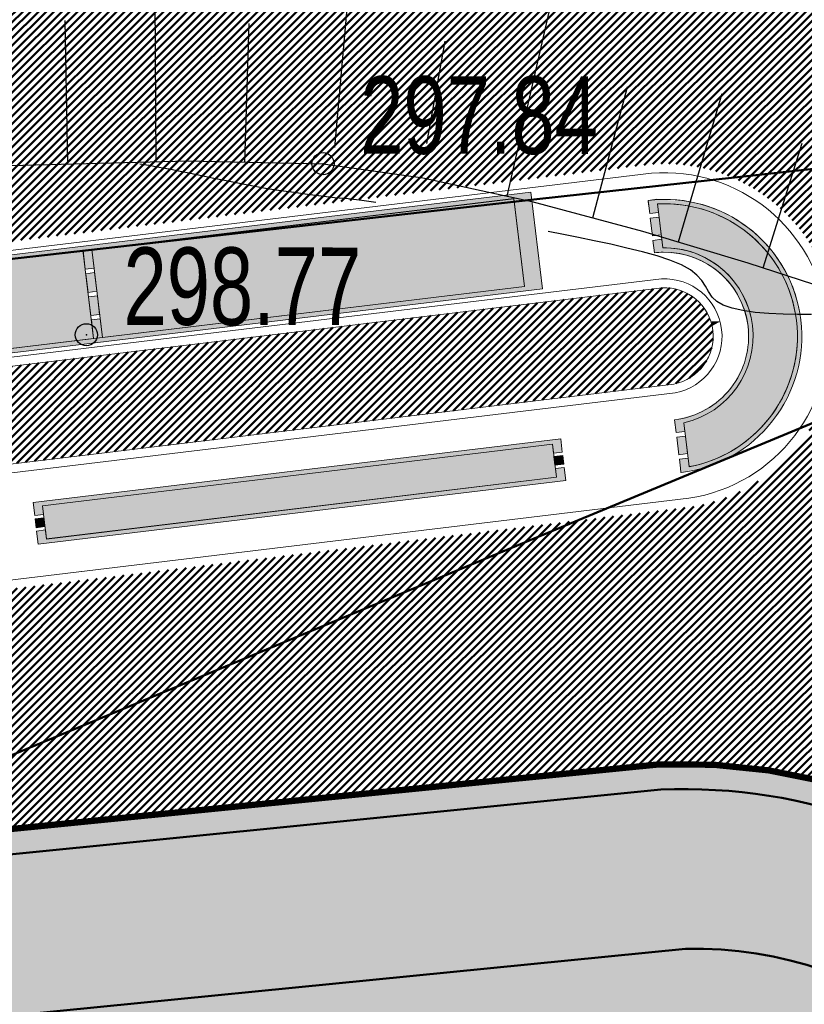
# Model space of a CAD drawing. Extents: x 2951 to 3752, y -2007 to -1435.
# Tile 22 of 28: x 3208 to 3226, y -1663 to -1641. Entities that reach past the tile are written whole.
import ezdxf

# ---------------------------------------------------------------- set-up
doc = ezdxf.new("R2010")
doc.units = 0
doc.header["$MEASUREMENT"] = 0
doc.linetypes.add('CONTI', pattern=[0])
doc.layers.add('.', color=7, linetype='Continuous', lineweight=15)
for name, color, linetype in [('GORIZDEFAULT', 32, 'CONTI'), ('OTKOSDEFAULT', 32, 'CONTI'), ('PDF_2D - Общий', 7, 'Continuous'), ('PI_OTDEFAULT', 172, 'CONTI'), ('PI_TTDEFAULT', 5, 'CONTI'), ('V_Проект_RED-CNT-MIN', 7, 'Continuous')]:
    doc.layers.add(name, color=color, linetype=linetype)
doc.layers.add('PDF_Размер - Конструктив', color=7, linetype='Continuous', true_color=0x66b6ff)
doc.styles.add('SHRFT', font='TXT', dxfattribs={"width": 0.75})
pattern_1 = [(44.98643888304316, (0.3449073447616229, 0.7169426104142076), (-0.08836742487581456, 0.08840926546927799), [])]

# ---------------------------------------------------------------- blocks, each defined once
blk = doc.blocks.new('bstrtthtytt434')
at = {"layer": 'GORIZDEFAULT', "color": 32}
for points in [[(3216.523716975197, 618.121763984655), (3216.209023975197, 618.164990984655), (3215.902421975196, 618.202339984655), (3215.589941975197, 618.2315999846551), (3215.291428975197, 618.263070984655), (3214.984826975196, 618.300420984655), (3214.684102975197, 618.345859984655), (3214.377499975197, 618.383209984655), (3214.068685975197, 618.434526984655), (3213.751780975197, 618.491722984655), (3213.448843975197, 618.5511299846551), (3213.145906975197, 618.610537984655), (3212.865027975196, 618.666279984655), (3212.584149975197, 618.722021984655), (3212.339296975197, 618.7763109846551), (3212.102534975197, 618.824721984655), (3211.895920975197, 618.863589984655), (3211.711364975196, 618.898791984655), (3211.548867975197, 618.930328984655), (3211.408428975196, 618.958199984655), (3211.284169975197, 618.974314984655), (3211.195936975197, 618.988976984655)], [(3226.367243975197, 615.5929169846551), (3226.045220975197, 615.592026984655), (3225.720984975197, 615.605105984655), (3225.396748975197, 615.618184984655), (3225.092358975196, 615.641566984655), (3224.813691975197, 615.683340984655), (3224.568839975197, 615.737629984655), (3224.371768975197, 615.806645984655), (3224.222480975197, 615.890388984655), (3224.120973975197, 615.988858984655), (3224.037100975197, 616.1115999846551), (3223.967195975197, 616.2365529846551), (3223.883322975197, 616.3592939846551), (3223.777391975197, 616.4856999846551), (3223.629555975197, 616.6054699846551), (3223.425848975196, 616.716389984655), (3223.166268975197, 616.8184609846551), (3222.878753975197, 616.916106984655), (3222.549333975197, 617.007115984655), (3222.191977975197, 617.093700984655), (3221.834621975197, 617.180284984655), (3221.457420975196, 617.256566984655), (3221.102276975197, 617.3291839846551), (3220.761101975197, 617.404012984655), (3220.414048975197, 617.470751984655)]]:
    blk.add_lwpolyline(points, dxfattribs=at)
at = {"layer": 'OTKOSDEFAULT', "color": 32}
for p, q in [((3211.567195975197, 619.040619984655), (3211.526661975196, 625.398736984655)), ((3215.596752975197, 619.363833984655), (3216.115264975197, 625.1303699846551)), ((3219.493916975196, 618.262872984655), (3220.631836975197, 623.282727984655)), ((3209.569637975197, 618.996287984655), (3209.508540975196, 622.229732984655)), ((3213.565511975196, 619.0349569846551), (3213.664005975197, 622.164812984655)), ((3217.679570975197, 619.4574659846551), (3218.086510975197, 621.769909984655)), ((3221.425558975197, 617.774142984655), (3222.208615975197, 620.7403739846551)), ((3223.357960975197, 617.2354189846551), (3224.345224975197, 620.5847939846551)), ((3225.269063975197, 616.6503659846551), (3226.154385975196, 619.4681319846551)), ((3207.802205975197, 618.9454489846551), (3212.286960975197, 619.061549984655)), ((3212.286960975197, 619.061549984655), (3215.332249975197, 618.999775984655)), ((3215.332249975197, 618.999775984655), (3217.587303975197, 618.683975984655)), ((3217.587303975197, 618.683975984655), (3220.049795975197, 618.1432989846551)), ((3220.049795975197, 618.1432989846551), (3222.546167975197, 617.479121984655)), ((3222.546167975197, 617.479121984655), (3224.929340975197, 616.761220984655)), ((3224.929340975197, 616.761220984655), (3227.027970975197, 616.077002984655))]:
    blk.add_line(p, q, dxfattribs=at)
at = {"layer": 'PI_TTDEFAULT', "color": 0}
for centre in [(3215.332249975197, 618.999775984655), (3209.988350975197, 615.132198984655)]:
    blk.add_circle(centre, 0.25, dxfattribs=at)
for p in [(3215.332249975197, 618.999775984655), (3209.988350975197, 615.132198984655)]:
    blk.add_point(p, dxfattribs=at)
at = {"layer": 'PI_OTDEFAULT', "color": 0, "style": 'SHRFT', "width": 0.75}
for s, p in [('297.84', (3216.171318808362, 619.2231326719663)), ('298.77', (3210.827419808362, 615.3555556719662))]:
    blk.add_text(s, height=1.75, dxfattribs=at).set_placement(p)
blk = doc.blocks.new('укеуе')
at = {"linetype": 'ByBlock'}
blk.add_blockref('bstrtthtytt434', (-4237.411699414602, -469.4130367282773), dxfattribs=at)

msp = doc.modelspace()

# ---------------------------------------------------------------- hatches: boundary and pattern name
at = {"layer": '.', "linetype": 'ByBlock', "lineweight": 50}
h = msp.add_hatch(dxfattribs=at)
h.set_pattern_fill('ANSI31', color=252, scale=0.9999999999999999, angle=-0.01356111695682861)
h.set_pattern_definition(pattern_1)
edge = h.paths.add_edge_path()
edge.add_line((3056.556857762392, -1552.578206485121), (3060.443743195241, -1561.79189855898))
edge.add_line((3060.443743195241, -1561.79189855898), (3091.40636098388, -1548.730017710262))
edge.add_arc((3092.572426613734, -1551.494125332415), 2.999999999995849, 59.07527181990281, 112.8729213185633, ccw=False)
edge.add_line((3094.114161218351, -1548.920595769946), (3125.395206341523, -1567.660256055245))
edge.add_arc((3123.853471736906, -1570.23378561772), 3.000000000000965, 6.8333441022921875, 59.07527181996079, ccw=False)
edge.add_line((3126.832161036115, -1569.876840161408), (3145.859405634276, -1728.658101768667))
edge.add_line((3145.859405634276, -1728.658101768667), (3153.550163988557, -1792.837037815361))
edge.add_line((3153.550163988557, -1792.837037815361), (3155.53944822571, -1829.916691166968))
edge.add_line((3155.53944822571, -1829.916691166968), (3160.69807830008, -1929.708373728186))
edge.add_arc((3157.702078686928, -1929.863248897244), 2.99999999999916, -86.7607865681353, 2.9592132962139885, ccw=False)
edge.add_line((3157.871593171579, -1932.858455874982), (3050.261606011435, -1938.948669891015))
edge.add_line((3050.261606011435, -1938.948669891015), (3050.826654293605, -1948.932693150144))
edge.add_line((3050.826654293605, -1948.932693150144), (3313.078914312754, -1934.153144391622))
edge.add_line((3313.078914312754, -1934.153144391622), (3312.513866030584, -1924.169121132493))
edge.add_line((3312.513866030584, -1924.169121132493), (3173.846221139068, -1931.9543678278))
edge.add_arc((3173.676706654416, -1928.959160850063), 2.999999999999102, 182.9592132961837, 273.23921343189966, ccw=False)
edge.add_line((3170.680707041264, -1929.114036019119), (3164.413609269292, -1808.433510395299))
edge.add_line((3164.413609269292, -1808.433510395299), (3163.40510367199, -1789.77854950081))
edge.add_line((3163.40510367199, -1789.77854950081), (3160.74491741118, -1767.88193778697))
edge.add_arc((3164.406584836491, -1768.21566593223), 3.676844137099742, 91.75585634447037, 174.7923910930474, ccw=False)
edge.add_line((3164.293923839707, -1764.540548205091), (3165.25541002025, -1764.448005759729))
edge.add_line((3165.25541002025, -1764.448005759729), (3157.249568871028, -1682.637866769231))
edge.add_arc((3156.247352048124, -1676.124571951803), 6.589950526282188, 187.8753958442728, 278.7476357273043, ccw=False)
edge.add_line((3149.719555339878, -1677.027521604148), (3140.900351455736, -1603.193343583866))
edge.add_line((3140.900351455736, -1603.193343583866), (3139.472777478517, -1590.531231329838))
edge.add_line((3139.472777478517, -1590.531231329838), (3136.17769953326, -1563.81836695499))
edge.add_arc((3133.199010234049, -1564.175312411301), 3.000000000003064, 6.833344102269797, 59.07527181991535)
edge.add_line((3134.740744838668, -1561.601782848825), (3099.85054186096, -1540.699969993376))
edge.add_arc((3101.674502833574, -1538.04163448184), 3.223907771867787, 157.9050476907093, 235.54485352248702, ccw=False)
edge.add_line((3098.687353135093, -1536.828985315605), (3108.685333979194, -1520.345022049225))
edge.add_arc((3111.249216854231, -1521.90274622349), 2.999999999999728, 58.71862071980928, 148.7186207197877, ccw=False)
edge.add_line((3112.806941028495, -1519.338863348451), (3205.59037006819, -1575.710779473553))
edge.add_line((3205.59037006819, -1575.710779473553), (3207.263714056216, -1576.621283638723))
edge.add_line((3207.263714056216, -1576.621283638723), (3242.982978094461, -1589.97518185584))
edge.add_line((3242.982978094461, -1589.97518185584), (3266.909131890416, -1598.85531929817))
edge.add_line((3266.909131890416, -1598.85531929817), (3413.186675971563, -1686.949342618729))
edge.add_line((3413.186675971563, -1686.949342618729), (3418.345728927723, -1678.382886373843))
edge.add_line((3418.345728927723, -1678.382886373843), (3272.068184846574, -1590.288863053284))
edge.add_line((3272.068184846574, -1590.288863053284), (3270.388683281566, -1589.480207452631))
edge.add_line((3270.388683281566, -1589.480207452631), (3212.903460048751, -1568.144697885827))
edge.add_line((3212.903460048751, -1568.144697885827), (3210.782783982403, -1567.164503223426))
edge.add_line((3210.782783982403, -1567.164503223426), (3103.491739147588, -1501.978275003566))
edge.add_arc((3105.049463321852, -1499.414392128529), 2.999999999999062, 149.0585377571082, 238.7186207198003, ccw=False)
edge.add_line((3102.476384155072, -1497.871905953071), (3107.435857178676, -1489.598822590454))
edge.add_line((3107.435857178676, -1489.598822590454), (3098.85892662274, -1484.457202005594))
edge.add_line((3098.85892662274, -1484.457202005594), (3093.948259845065, -1492.648869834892))
edge.add_arc((3091.375180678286, -1491.106383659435), 2.999999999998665, 238.7186207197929, 329.0585377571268, ccw=False)
edge.add_line((3089.817456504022, -1493.670266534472), (3029.258160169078, -1456.876588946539))
edge.add_line((3029.258160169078, -1456.876588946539), (3024.065746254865, -1465.422865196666))
edge.add_line((3024.065746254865, -1465.422865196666), (3099.132899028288, -1511.031001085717))
edge.add_arc((3097.575174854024, -1513.594883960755), 3.000000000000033, -31.281377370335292, 58.71862071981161, ccw=False)
edge.add_line((3100.139057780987, -1515.152608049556), (3084.584195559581, -1540.754601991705))
edge.add_line((3084.584195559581, -1540.754601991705), (3056.556857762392, -1552.578206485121))
h = msp.add_hatch(dxfattribs=at)
h.set_pattern_fill('ANSI31', color=72, scale=0.9999999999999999, angle=-0.01356111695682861)
h.set_pattern_definition(pattern_1)
edge = h.paths.add_edge_path()
edge.add_line((3198.573757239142, -1772.881945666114), (3204.1539861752, -1772.25294596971))
edge.add_line((3204.1539861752, -1772.252945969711), (3205.719233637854, -1786.1626549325))
edge.add_line((3205.719233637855, -1786.1626549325), (3240.349553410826, -1782.265108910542))
edge.add_line((3240.349553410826, -1782.265108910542), (3240.371562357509, -1782.460661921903))
edge.add_line((3240.371562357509, -1782.460661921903), (3239.972223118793, -1782.506703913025))
edge.add_line((3239.972223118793, -1782.506703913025), (3241.517635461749, -1796.226449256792))
edge.add_line((3241.517635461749, -1796.226449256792), (3241.915859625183, -1796.181529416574))
edge.add_line((3241.915859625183, -1796.181529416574), (3241.938433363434, -1796.381650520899))
edge.add_line((3241.938433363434, -1796.381650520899), (3164.23485453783, -1805.126971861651))
edge.add_line((3164.23485453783, -1805.126971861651), (3165.414347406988, -1827.703930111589))
edge.add_line((3165.414347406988, -1827.703930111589), (3169.322314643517, -1827.494271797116))
edge.add_line((3169.322314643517, -1827.494271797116), (3168.286773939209, -1809.026045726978))
edge.add_line((3168.28677393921, -1809.026045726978), (3257.886695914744, -1804.410520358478))
edge.add_line((3257.886695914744, -1804.410520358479), (3268.62275859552, -1803.263938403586))
edge.add_line((3268.622758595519, -1803.263938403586), (3270.632152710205, -1802.99846338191))
edge.add_line((3270.632152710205, -1802.99846338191), (3269.455617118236, -1793.487042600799))
edge.add_line((3269.455617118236, -1793.487042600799), (3268.186712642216, -1789.424471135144))
edge.add_line((3268.186712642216, -1789.424471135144), (3268.061977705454, -1776.787120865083))
edge.add_line((3268.061977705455, -1776.787120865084), (3268.515639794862, -1776.796017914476))
edge.add_line((3268.515639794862, -1776.796017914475), (3271.080300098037, -1756.708748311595))
edge.add_line((3271.080300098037, -1756.708748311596), (3253.411906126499, -1678.628279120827))
edge.add_line((3253.411906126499, -1678.628279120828), (3246.12215751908, -1642.995051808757))
edge.add_line((3246.12215751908, -1642.995051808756), (3240.170968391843, -1606.034847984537))
edge.add_line((3240.170968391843, -1606.034847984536), (3243.332703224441, -1590.579335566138))
edge.add_line((3243.332703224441, -1590.579335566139), (3206.427042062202, -1576.166031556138))
edge.add_line((3206.427042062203, -1576.166031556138), (3113.030673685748, -1522.828275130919))
edge.add_line((3113.030673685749, -1522.828275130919), (3101.125177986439, -1541.449819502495))
edge.add_line((3101.125177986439, -1541.449819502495), (3134.740744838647, -1561.601782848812))
edge.add_arc((3133.199010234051, -1564.1753124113), 3.000000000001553, 6.835900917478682, 59.07527182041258, ccw=False)
edge.add_line((3136.177683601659, -1563.8182340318), (3146.896659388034, -1653.250579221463))
edge.add_line((3146.896659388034, -1653.250579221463), (3222.68306141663, -1644.109026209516))
edge.add_arc((3222.995425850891, -1647.995771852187), 3.899277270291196, 6.909326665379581, 94.59479027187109, ccw=False)
edge.add_arc((3222.995511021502, -1647.995801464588), 3.899196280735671, -81.48437706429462, 6.9099091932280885, ccw=False)
edge.add_line((3223.57290042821, -1651.852011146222), (3196.143077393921, -1655.160681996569))
edge.add_arc((3198.422059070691, -1672.722835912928), 17.70940449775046, 97.39376331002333, 105.1890996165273)
edge.add_arc((3203.243549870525, -1690.471296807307), 36.10110462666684, 105.1936430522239, 108.1514278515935)
edge.add_arc((3187.982563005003, -1642.765524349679), 13.9895464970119, 277.1760897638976, 286.6759936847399, ccw=False)
edge.add_line((3189.730125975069, -1656.645489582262), (3187.795154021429, -1656.87891079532))
edge.add_arc((3184.946665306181, -1658.733218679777), 3.398874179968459, 6.907187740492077, 33.06330418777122, ccw=False)
edge.add_arc((3184.945751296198, -1658.733630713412), 3.39983112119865, -83.09346079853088, 6.912228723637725, ccw=False)
edge.add_arc((3184.945695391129, -1658.733315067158), 3.400151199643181, 163.4876059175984, 276.90683481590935, ccw=False)
edge.add_line((3181.685772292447, -1657.766914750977), (3147.924472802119, -1661.833382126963))
edge.add_line((3147.924472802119, -1661.833382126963), (3149.719555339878, -1677.027521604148))
edge.add_arc((3156.247352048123, -1676.124571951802), 6.589950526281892, 187.8753958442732, 278.7476357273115)
edge.add_line((3157.249568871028, -1682.637866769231), (3156.236964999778, -1672.290264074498))
edge.add_arc((3165.50863929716, -1672.734666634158), 9.282318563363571, 100.0591449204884, 177.2558441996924, ccw=False)
edge.add_line((3163.887346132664, -1663.595036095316), (3168.581898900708, -1663.126575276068))
edge.add_arc((3168.986473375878, -1672.330300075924), 9.212612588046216, 9.781259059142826, 92.51696974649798, ccw=False)
edge.add_line((3178.065167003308, -1670.765195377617), (3178.258986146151, -1672.707501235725))
edge.add_line((3178.258986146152, -1672.707501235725), (3182.48709661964, -1679.480176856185))
edge.add_line((3182.48709661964, -1679.480176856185), (3183.743999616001, -1692.322857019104))
edge.add_line((3183.743999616, -1692.322857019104), (3186.946696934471, -1692.00326572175))
edge.add_line((3186.946696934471, -1692.00326572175), (3189.149878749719, -1714.924090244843))
edge.add_line((3189.14987874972, -1714.924090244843), (3185.999451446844, -1715.238465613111))
edge.add_line((3185.999451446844, -1715.238465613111), (3186.193089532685, -1717.178957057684))
edge.add_line((3186.193089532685, -1717.178957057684), (3183.170888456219, -1722.341115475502))
edge.add_arc((3187.669483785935, -1721.894634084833), 4.520697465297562, 185.6679906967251, 272.263457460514)
edge.add_line((3187.84802651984, -1726.411804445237), (3193.80665482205, -1725.817203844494))
edge.add_arc((3192.672193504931, -1721.252077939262), 4.703974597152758, 283.9556522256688, 366.9299200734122)
edge.add_line((3197.341803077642, -1720.684518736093), (3197.200243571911, -1719.405205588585))
edge.add_line((3197.200243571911, -1719.405205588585), (3193.599301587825, -1717.91798322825))
edge.add_line((3193.599301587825, -1717.91798322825), (3192.839872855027, -1710.531833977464))
edge.add_line((3192.839872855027, -1710.531833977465), (3189.622023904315, -1710.852937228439))
edge.add_line((3189.622023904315, -1710.852937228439), (3185.684337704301, -1671.392485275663))
edge.add_line((3185.684337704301, -1671.392485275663), (3188.794288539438, -1671.082148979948))
edge.add_line((3188.794288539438, -1671.082148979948), (3188.739132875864, -1670.474662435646))
edge.add_arc((3202.538382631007, -1673.973312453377), 14.23586477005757, 99.40256303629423, 165.773065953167, ccw=False)
edge.add_line((3200.212668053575, -1659.928708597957), (3222.876385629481, -1657.667137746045))
edge.add_arc((3223.410208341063, -1670.64168169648), 12.98552106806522, 5.698575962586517, 92.35604020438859, ccw=False)
edge.add_line((3236.331555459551, -1669.352284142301), (3237.414649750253, -1680.224616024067))
edge.add_line((3237.414649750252, -1680.224616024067), (3245.417263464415, -1760.420634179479))
edge.add_arc((3232.564925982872, -1761.039021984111), 12.86720568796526, -83.66087614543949, 2.754651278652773, ccw=False)
edge.add_line((3233.985632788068, -1773.827554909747), (3215.607806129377, -1775.661444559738))
edge.add_arc((3214.30625094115, -1762.940897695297), 12.78696048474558, 185.7820446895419, 275.84212301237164, ccw=False)
edge.add_line((3201.584346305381, -1764.229113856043), (3198.991536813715, -1738.153942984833))
edge.add_arc((3194.365640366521, -1738.615552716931), 4.648870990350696, 5.69857597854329, 93.37596712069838)
edge.add_line((3194.091879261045, -1733.974749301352), (3187.281545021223, -1734.664776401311))
edge.add_arc((3187.890731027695, -1739.021882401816), 4.39948636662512, 97.95917845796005, 185.699835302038)
edge.add_line((3183.512996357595, -1739.458825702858), (3184.204470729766, -1746.387477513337))
edge.add_line((3184.204470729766, -1746.387477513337), (3184.823966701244, -1746.878771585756))
edge.add_line((3184.823966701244, -1746.878771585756), (3197.726523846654, -1745.654859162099))
edge.add_line((3197.726523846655, -1745.654859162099), (3199.714214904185, -1766.386189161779))
edge.add_arc((3189.111541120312, -1767.509467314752), 10.66200943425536, -84.23505758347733, 6.047523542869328, ccw=False)
edge.add_line((3190.182513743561, -1778.117552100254), (3179.81717653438, -1779.164017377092))
edge.add_arc((3178.494338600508, -1766.21132412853), 13.02006768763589, 184.5674269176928, 275.83130887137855, ccw=False)
edge.add_line((3165.51561859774, -1767.248141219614), (3165.255410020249, -1764.448005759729))
edge.add_line((3165.25541002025, -1764.448005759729), (3164.773407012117, -1764.494398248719))
edge.add_line((3164.773407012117, -1764.494398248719), (3167.694303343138, -1790.442299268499))
edge.add_line((3167.694303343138, -1790.442299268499), (3200.153570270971, -1786.788954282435))
edge.add_line((3200.15357027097, -1786.788954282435), (3198.573757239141, -1772.881945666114))
h = msp.add_hatch(dxfattribs=at)
h.set_pattern_fill('ANSI31', color=72, scale=0.9999999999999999, angle=-0.01356111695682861)
h.set_pattern_definition(pattern_1)
h.paths.add_polyline_path([(3181.350760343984, -1654.987028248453, -1.563286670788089), (3187.495894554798, -1654.396886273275), (3189.426399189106, -1654.164006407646, 0.06172320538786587), (3192.293779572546, -1653.348747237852, -0.0533669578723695), (3195.803260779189, -1652.381377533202), (3223.210376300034, -1649.072537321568, 0.9294012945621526), (3222.947771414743, -1646.897381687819), (3198.153710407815, -1649.88660190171, -0.1751279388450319), (3194.811283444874, -1649.066538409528, 0.209518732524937), (3193.600347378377, -1648.674667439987), (3181.897676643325, -1650.086293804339, 0.1877390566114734), (3180.883174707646, -1651.589756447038, -0.2401408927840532), (3178.250177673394, -1655.310677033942), (3165.739358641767, -1656.819781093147), (3165.410023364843, -1654.089516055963), (3151.132519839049, -1655.811754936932), (3151.470198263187, -1658.60252515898)])
at = {"lineweight": 40, "true_color": 0xcfcfcf}
h = msp.add_hatch(color=254, dxfattribs=at)
h.dxf.hatch_style = 1
h.paths.add_polyline_path([(3236.351364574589, -1669.56919265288, 0.4020912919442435), (3222.876385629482, -1657.667137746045), (3200.212668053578, -1659.928708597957, 0.2979728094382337), (3188.739132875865, -1670.474662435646), (3188.794515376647, -1671.082126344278), (3185.684337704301, -1671.392485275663), (3187.06746762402, -1685.253145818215), (3188.450597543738, -1699.113806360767), (3189.622023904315, -1710.852937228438), (3192.839872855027, -1710.531833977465), (3193.599301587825, -1717.91798322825), (3197.200243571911, -1719.405205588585), (3197.300910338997, -1720.414010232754, -0.3954589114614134), (3193.806654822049, -1725.817203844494), (3187.84802651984, -1726.411804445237, -0.3717798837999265), (3183.206138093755, -1722.694360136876), (3183.170888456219, -1722.341115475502), (3186.193089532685, -1717.178957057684), (3185.999451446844, -1715.238465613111), (3189.14987874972, -1714.924090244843), (3188.154083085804, -1704.944994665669), (3186.946696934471, -1692.00326572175), (3183.743999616, -1692.322857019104), (3182.48709661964, -1679.480176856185), (3178.258986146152, -1672.707501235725), (3178.065167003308, -1670.765195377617, 0.3775479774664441), (3168.581898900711, -1663.126575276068), (3163.887346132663, -1663.595036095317, 0.3501788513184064), (3156.236964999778, -1672.290264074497), (3163.194590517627, -1743.388890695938), (3165.493879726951, -1766.925629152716, 0.4407652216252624), (3180.371572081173, -1779.095351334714), (3185.920575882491, -1778.541626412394), (3190.009758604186, -1778.13357436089, 0.4204379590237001), (3199.714214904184, -1766.38618916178), (3197.726523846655, -1745.654859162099), (3185.002942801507, -1746.861794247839, -0.4023531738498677), (3184.204470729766, -1746.38747751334), (3183.515639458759, -1739.484542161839, -0.4044187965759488), (3187.281545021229, -1734.66477640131), (3190.376382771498, -1734.355948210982), (3193.547183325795, -1734.039295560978, -0.4559087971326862), (3199.011373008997, -1738.444761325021), (3201.584346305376, -1764.229113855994, 0.41452071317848), (3215.607806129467, -1775.661444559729), (3233.985632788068, -1773.827554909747, 0.3960063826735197), (3245.417263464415, -1760.420634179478)])
h.paths.add_polyline_path([(3206.982207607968, -1691.704557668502), (3216.28938391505, -1690.701185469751, -0.460910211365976), (3217.15053325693, -1691.299030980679), (3217.657196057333, -1696.376415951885), (3223.049002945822, -1695.838377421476), (3222.54154559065, -1690.753031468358, -0.5043845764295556), (3223.045920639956, -1690.175194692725), (3228.095617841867, -1689.671294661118), (3227.555571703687, -1684.25936907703), (3206.690702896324, -1686.341436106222, -0.4135501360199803), (3201.82977239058, -1682.701497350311), (3200.814259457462, -1672.524810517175, -0.4125955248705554), (3204.847426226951, -1667.803506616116), (3223.664095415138, -1665.925825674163, -0.3863695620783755), (3228.143646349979, -1669.764485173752, -0.3919432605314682), (3224.40729960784, -1674.894226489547), (3214.812893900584, -1675.851634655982, -0.4215503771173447), (3214.183980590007, -1675.35820111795), (3213.673272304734, -1670.240276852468), (3208.337705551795, -1670.772703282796), (3208.8189790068, -1675.595654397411, -0.3166142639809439), (3208.433435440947, -1676.492475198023), (3203.280567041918, -1677.006670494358), (3203.808726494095, -1682.299476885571), (3223.926859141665, -1680.291925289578, -0.3921261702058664), (3229.495523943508, -1683.698576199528), (3230.480644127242, -1693.570690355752, -0.4350801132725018), (3225.905841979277, -1698.473917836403), (3217.131338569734, -1699.349509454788, -0.4413046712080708), (3216.562407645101, -1699.001022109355), (3216.046495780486, -1693.830951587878), (3210.625274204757, -1694.371925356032), (3211.117071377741, -1699.300337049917, -0.51086082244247), (3210.525985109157, -1699.957530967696), (3205.587433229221, -1700.450340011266), (3206.127019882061, -1705.857660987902), (3226.437672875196, -1703.830898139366, -0.423874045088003), (3231.845351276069, -1707.626833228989), (3232.87335275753, -1717.928670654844, -0.3809339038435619), (3228.791663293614, -1722.417222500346), (3210.226744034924, -1724.269781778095, -0.9445699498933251), (3209.320112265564, -1715.19562898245), (3218.650116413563, -1714.30331168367, -0.3488442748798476), (3219.499003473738, -1714.835004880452), (3219.999536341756, -1719.850958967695), (3225.351420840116, -1719.31690421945), (3224.842648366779, -1714.217394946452, -0.5458820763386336), (3225.328261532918, -1713.698428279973), (3230.362284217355, -1713.196092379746), (3229.828343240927, -1707.845348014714), (3209.011036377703, -1709.922668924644, -0.3853398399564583), (3204.170527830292, -1706.158741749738), (3203.158929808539, -1696.021287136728, -0.3584784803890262)], flags=16)
h.paths.add_polyline_path([(3178.715199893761, -1722.625193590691, -0.2214065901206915), (3175.44064050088, -1732.816994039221, 0.277982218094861), (3172.280948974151, -1742.756842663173), (3173.938840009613, -1759.370947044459), (3186.47213266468, -1758.120272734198, -0.4398097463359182), (3187.450342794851, -1759.292719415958), (3188.08804452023, -1765.683273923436, -0.3970099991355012), (3184.101678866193, -1770.590231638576), (3178.632340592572, -1771.09419319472, -0.4396297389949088), (3173.64674574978, -1766.654122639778), (3164.435309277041, -1672.294030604, -0.9017496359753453), (3173.601471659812, -1671.379356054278)], flags=16)
h.paths.add_polyline_path([(3211.025066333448, -1732.336498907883), (3228.713883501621, -1730.675431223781, -0.9142662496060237), (3229.36640046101, -1737.23511632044), (3221.987692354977, -1738.07114307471, 0.2275587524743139), (3215.936044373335, -1741.184472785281, 0.4257554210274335), (3217.238830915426, -1754.328448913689, -0.6245440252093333), (3215.015372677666, -1761.124121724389, -0.4364639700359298), (3208.982563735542, -1756.657293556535), (3207.122337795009, -1737.50829710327, -0.4080941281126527)], flags=16)
h.paths.add_polyline_path([(3178.311480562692, -1740.022799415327), (3179.579197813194, -1752.726883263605), (3192.318206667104, -1751.45568091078, -0.4225555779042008), (3193.093248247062, -1752.284169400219), (3194.264425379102, -1764.584406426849, -1), (3193.280863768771, -1764.769600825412), (3192.051464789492, -1752.44951311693), (3179.355609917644, -1753.716409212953, -0.4470715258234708), (3178.544100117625, -1752.805061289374), (3177.290995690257, -1740.247415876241, -1)], flags=16)
h.paths.add_polyline_path([(3222.178081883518, -1743.279515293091), (3231.563647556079, -1742.276573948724, -0.01518137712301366), (3232.099341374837, -1742.219329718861), (3231.563647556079, -1742.276573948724, 0.2039938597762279), (3225.598679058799, -1745.846334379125, 0.3845645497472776), (3226.798423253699, -1757.869244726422, -0.710203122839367), (3225.153883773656, -1765.017134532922), (3216.452137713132, -1765.94742443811, -0.02130585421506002), (3215.755663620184, -1766.021883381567), (3216.452137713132, -1765.94742443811, 0.1841086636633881), (3221.554404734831, -1763.07162503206, 0.4206425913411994), (3220.245594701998, -1749.955741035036, -0.6092905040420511)], flags=16)
h.paths.add_polyline_path([(3232.256015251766, -1747.382648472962), (3232.660152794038, -1747.334976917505), (3233.035942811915, -1747.29064920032, 0.1243413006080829), (3236.489550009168, -1745.949626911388, -0.4207583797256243), (3239.446753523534, -1747.752536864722), (3240.745778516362, -1760.770362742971, -0.3726884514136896), (3233.760959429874, -1769.269500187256), (3227.975897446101, -1769.900196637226, 0.5475524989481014), (3230.747497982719, -1754.369395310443, -0.6580089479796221)], flags=16)
at = {"layer": 'PDF_2D - Общий', "transparency": 33554559}
for points in [[(3219.982688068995, -1644.736939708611), (3220.246155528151, -1646.921106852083), (3198.404223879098, -1649.555712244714), (3198.392690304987, -1649.456378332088), (3219.837056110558, -1646.869748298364), (3219.59754926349, -1644.884140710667), (3198.153084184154, -1647.470782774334), (3198.141054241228, -1647.371509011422)], [(3222.827203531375, -1644.898267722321), (3222.828021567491, -1644.905018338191), (3223.506775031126, -1644.94137874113), (3224.161252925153, -1645.124878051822), (3224.75992720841, -1645.446795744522), (3225.273962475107, -1645.891537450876), (3225.678557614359, -1646.437731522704), (3225.954301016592, -1647.059021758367), (3226.087797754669, -1647.725502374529), (3226.072687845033, -1648.405055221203), (3225.909739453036, -1649.064950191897), (3225.606681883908, -1649.673376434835), (3225.178199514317, -1650.201054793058), (3224.644928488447, -1650.62251779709), (3224.032570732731, -1650.917526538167), (3223.370570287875, -1651.071785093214), (3223.35873889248, -1650.972487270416), (3223.358639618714, -1650.972499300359), (3223.334679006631, -1650.773939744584), (3223.53324457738, -1650.750028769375), (3223.556423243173, -1650.942135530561), (3224.217537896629, -1650.736510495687), (3224.813842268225, -1650.384670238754), (3225.313462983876, -1649.905385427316), (3225.689778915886, -1649.32419403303), (3225.922635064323, -1648.672196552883), (3225.999670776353, -1647.984132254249), (3225.916772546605, -1647.296712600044), (3225.678347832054, -1646.646724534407), (3225.297104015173, -1646.068790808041), (3224.793397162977, -1645.593736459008), (3224.194084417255, -1645.247015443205), (3223.531265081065, -1645.047050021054), (3222.840180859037, -1645.004528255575), (3222.863371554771, -1645.196734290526), (3222.664972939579, -1645.220776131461), (3222.628804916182, -1644.922309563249)], [(3222.93640674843, -1645.802346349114), (3222.959591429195, -1645.994502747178), (3223.044977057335, -1645.994631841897), (3223.614563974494, -1646.0910611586), (3224.132828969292, -1646.346267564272), (3224.556501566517, -1646.73900215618), (3224.850274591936, -1647.236423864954), (3224.989627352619, -1647.797031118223), (3224.962902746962, -1648.374086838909), (3224.772427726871, -1648.919461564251), (3224.433940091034, -1649.38763143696), (3223.975848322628, -1649.739545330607), (3223.436242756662, -1649.945807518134), (3223.460153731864, -1650.144373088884), (3223.261594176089, -1650.168333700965), (3223.226905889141, -1649.880415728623), (3223.732617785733, -1649.746909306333), (3224.182746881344, -1649.480574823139), (3224.543225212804, -1649.10160729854), (3224.786700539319, -1648.63865524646), (3224.894720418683, -1648.12689393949), (3224.859089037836, -1647.605090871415), (3224.682578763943, -1647.112749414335), (3224.378475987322, -1646.687192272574), (3223.969878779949, -1646.360675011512), (3223.487740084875, -1646.15795379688), (3222.968567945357, -1646.094347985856), (3222.7718031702, -1646.107766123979), (3222.737847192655, -1645.826306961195)], [(3208.777387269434, -1652.046414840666), (3208.741446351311, -1651.748575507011), (3220.65508586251, -1650.311484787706), (3220.691026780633, -1650.609324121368), (3220.492467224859, -1650.633284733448), (3220.468506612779, -1650.434725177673), (3208.951986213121, -1651.823894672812), (3208.97594682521, -1652.022454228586)], [(3208.819293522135, -1652.39389707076), (3209.017853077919, -1652.369936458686), (3209.041813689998, -1652.568496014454), (3220.558334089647, -1651.179326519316), (3220.534373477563, -1650.980766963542), (3220.732933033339, -1650.956806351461), (3220.768873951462, -1651.254645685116), (3208.855234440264, -1652.691736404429)]]:
    msp.add_hatch(color=2, dxfattribs=at).paths.add_polyline_path(points)
at = {"layer": 'PDF_2D - Общий', "true_color": 0xcccccc, "transparency": 33554559}
msp.add_hatch(color=254, dxfattribs=at).paths.add_polyline_path([(3222.962768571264, -1645.000350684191), (3223.634826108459, -1645.067490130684), (3224.274800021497, -1645.283419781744), (3224.850184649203, -1645.637170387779), (3225.331756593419, -1646.110777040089), (3225.694997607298, -1646.680214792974), (3225.921491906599, -1647.316538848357), (3225.999720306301, -1647.987450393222), (3225.925693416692, -1648.658781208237), (3225.703247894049, -1649.296522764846), (3225.343613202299, -1649.86823860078), (3224.865082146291, -1650.344917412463), (3224.291914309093, -1650.702314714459), (3223.653338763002, -1650.922282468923), (3223.556000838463, -1650.93407782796), (3223.436242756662, -1649.945807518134), (3223.975848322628, -1649.739545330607), (3224.433940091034, -1649.38763143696), (3224.772427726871, -1648.919461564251), (3224.962902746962, -1648.374086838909), (3224.989627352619, -1647.797031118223), (3224.850274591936, -1647.236423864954), (3224.556501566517, -1646.73900215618), (3224.132828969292, -1646.346267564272), (3223.614563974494, -1646.0910611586), (3223.044977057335, -1645.994631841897), (3222.969794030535, -1645.994324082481), (3222.960263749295, -1645.995478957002), (3222.840180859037, -1645.004528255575)])

# ---------------------------------------------------------------- linework, layer by layer
at = {"color": 7, "linetype": 'ByBlock', "lineweight": 50}
msp.add_lwpolyline([(3146.930250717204, -1653.224208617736), (3220.049795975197, -1644.90570841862), (3242.771058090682, -1642.411701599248), (3260.209955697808, -1794.278057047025), (3164.318847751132, -1805.123946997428), (3164.496814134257, -1808.401511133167), (3257.991437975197, -1803.729983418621), (3268.704736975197, -1803.207274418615), (3268.117471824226, -1776.231086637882), (3270.479733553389, -1756.7371306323), (3260.345419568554, -1710.640260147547), (3257.443063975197, -1701.07444841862), (3250.336967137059, -1666.21237951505), (3245.591017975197, -1643.07973141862), (3242.754662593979, -1627.997028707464), (3239.590746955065, -1606.210500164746), (3242.648375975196, -1590.10230041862), (3207.292050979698, -1576.579148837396), (3151.145860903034, -1542.59105467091), (3111.264605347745, -1521.883338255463), (3099.558576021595, -1540.440020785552), (3134.765528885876, -1561.576813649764, -0.2319803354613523), (3136.203008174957, -1563.793057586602)], format="xyb", close=True, dxfattribs=at)
msp.add_lwpolyline([(3188.739132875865, -1670.474662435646, 0.142137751, 0.142137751, -0.2979728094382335), (3200.212668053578, -1659.928708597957, 0.142137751, 0.142137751, 0), (3222.876385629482, -1657.667137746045, 0.142137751, 0.142137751, -0.4020912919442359), (3236.351364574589, -1669.56919265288, 0.142137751, 0.142137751, 0), (3245.417263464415, -1760.420634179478, 0.142137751, 0.142137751, -0.3960063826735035)], format="xyseb")
at = {"color": 255, "lineweight": 50, "ltscale": 1000}
for points in [[(3190.625083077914, -1667.899740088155, -0.2659289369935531), (3200.27894541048, -1660.493469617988), (3222.916148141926, -1658.234544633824, -0.4018179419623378), (3235.785144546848, -1669.620848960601), (3244.85005515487, -1760.462386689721, -0.3955928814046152), (3233.925980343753, -1773.262132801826), (3215.488313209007, -1775.101993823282, -0.4130268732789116), (3202.150045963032, -1764.172242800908), (3199.578833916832, -1738.405540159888, 0.4535375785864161), (3193.469401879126, -1733.475684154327), (3190.319885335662, -1733.790211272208), (3187.214267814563, -1734.100115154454, 0.4049945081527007), (3182.95005964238, -1739.542614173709), (3183.642809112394, -1746.48481469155, 0.3486412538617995), (3184.84536856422, -1747.447844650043), (3197.214776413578, -1746.274505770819), (3199.148533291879, -1766.443310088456, -0.4206429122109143), (3189.957638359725, -1777.567400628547), (3185.864121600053, -1777.975885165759), (3180.302179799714, -1778.530901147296, -0.4413470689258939), (3166.060946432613, -1766.8829095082), (3165.821302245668, -1764.393083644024)], [(3225.783606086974, -1770.536932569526), (3233.838553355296, -1769.726479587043, 0.3998028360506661), (3241.13129875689, -1760.590275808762), (3232.201227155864, -1669.147545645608, 0.3799740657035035), (3223.471665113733, -1661.834896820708), (3203.116484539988, -1663.854699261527, 0.3316943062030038), (3196.736632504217, -1672.119419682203), (3201.32227012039, -1719.267035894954), (3197.792974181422, -1719.619217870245), (3197.752307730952, -1719.211690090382), (3201.282623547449, -1718.85940634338)]]:
    msp.add_lwpolyline(points, format="xyb", dxfattribs=at)
at = {"layer": 'PDF_2D - Общий', "lineweight": 5}
for points in [[(3147.116786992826, -1653.425465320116), (3222.70300144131, -1644.308072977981, -0.4021253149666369), (3226.667838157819, -1647.550754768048, -0.4058007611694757), (3223.546060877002, -1651.65380045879), (3196.118024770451, -1654.962254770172, 0.03411056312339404), (3193.724179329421, -1655.440556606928, 0.0128752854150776), (3191.937099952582, -1655.975878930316, -0.04141170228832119), (3189.705569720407, -1656.447002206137), (3187.433539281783, -1656.721066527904, -0.1408534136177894), (3188.122323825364, -1658.348525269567, -0.4142402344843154), (3185.330521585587, -1661.910243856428, -0.4142402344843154), (3181.768802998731, -1659.118441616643, -0.1273604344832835), (3181.980742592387, -1657.529908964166), (3156.873232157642, -1660.558422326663), (3156.897292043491, -1660.756969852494), (3181.686109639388, -1657.766874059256, 0.1026330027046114), (3181.5702554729, -1659.142501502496, 0.4141875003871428), (3185.354581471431, -1662.108791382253)], [(3222.628804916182, -1644.922309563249), (3222.664972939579, -1645.220776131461), (3222.863371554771, -1645.196734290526), (3222.840180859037, -1645.004528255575), (3222.863371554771, -1645.196734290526), (3222.664811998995, -1645.220694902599), (3222.628804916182, -1644.922309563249), (3222.827203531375, -1644.898267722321), (3222.828021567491, -1644.905018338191, -0.3955629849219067), (3226.077201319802, -1647.624342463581, -0.4142219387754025), (3223.375434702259, -1651.071195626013, 0.4142219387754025), (3226.077201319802, -1647.624342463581, 0.414215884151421), (3222.628859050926, -1644.922756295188), (3222.640938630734, -1645.022024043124)]]:
    msp.add_lwpolyline(points, format="xyb", dxfattribs=at)
for points in [[(3198.141054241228, -1647.371509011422), (3219.982688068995, -1644.736939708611), (3198.141054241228, -1647.371509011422)], [(3198.392690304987, -1649.456378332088), (3219.837056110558, -1646.869748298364), (3219.59754926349, -1644.884140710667), (3198.153084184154, -1647.470782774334)], [(3198.392690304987, -1649.456378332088), (3219.837056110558, -1646.869748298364), (3219.59754926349, -1644.884140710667), (3198.153084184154, -1647.470782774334)], [(3210.107577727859, -1648.043321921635), (3209.866214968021, -1646.051542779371), (3198.3516497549, -1647.446871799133)], [(3209.868070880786, -1646.057714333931), (3209.918949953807, -1646.479657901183)], [(3210.117509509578, -1646.455697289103), (3210.066630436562, -1646.033753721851)], [(3209.918949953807, -1646.479657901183), (3210.117509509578, -1646.455697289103)], [(3198.404223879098, -1649.555712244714), (3220.246155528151, -1646.921106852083), (3198.404223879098, -1649.555712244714)], [(3198.593012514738, -1649.438650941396), (3210.107577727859, -1648.043321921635), (3210.056649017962, -1647.621384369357), (3210.255208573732, -1647.59742375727), (3210.056649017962, -1647.621384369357), (3210.107577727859, -1648.043321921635), (3210.30613728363, -1648.019361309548), (3210.255208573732, -1647.59742375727), (3210.30613728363, -1648.019361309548)]]:
    msp.add_lwpolyline(points, dxfattribs=at)
for points in [[(3219.982688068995, -1644.736939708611), (3220.246155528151, -1646.921106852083)], [(3210.307866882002, -1648.024490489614), (3219.837056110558, -1646.869748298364), (3219.595819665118, -1644.879011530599), (3210.066630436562, -1646.033753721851)], [(3222.923820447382, -1645.697650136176), (3222.875899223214, -1645.300531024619), (3222.677339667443, -1645.324491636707), (3222.725260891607, -1645.721610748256)], [(3222.923820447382, -1645.697650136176), (3222.875899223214, -1645.300531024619), (3222.677339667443, -1645.324491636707), (3222.725260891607, -1645.721610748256)], [(3222.737847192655, -1645.826306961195), (3222.93640674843, -1645.802346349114), (3222.959591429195, -1645.994502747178), (3222.93640674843, -1645.802346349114), (3222.737847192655, -1645.826306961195), (3222.7718031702, -1646.107766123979)], [(3210.117509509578, -1646.455697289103), (3210.066630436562, -1646.033753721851), (3209.868070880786, -1646.057714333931), (3209.918949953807, -1646.479657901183)], [(3210.129489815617, -1646.55497706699), (3209.930930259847, -1646.578937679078), (3209.981809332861, -1647.000881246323), (3210.180368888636, -1646.976920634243)], [(3210.180368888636, -1646.976920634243), (3210.129489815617, -1646.55497706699), (3209.930930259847, -1646.578937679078), (3209.981809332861, -1647.000881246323)], [(3210.243228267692, -1647.498143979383), (3210.192349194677, -1647.07620041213), (3209.993789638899, -1647.100161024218), (3210.044668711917, -1647.522104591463)], [(3210.243228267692, -1647.498143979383), (3210.192349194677, -1647.07620041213), (3209.993789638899, -1647.100161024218), (3210.044668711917, -1647.522104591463)], [(3223.460153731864, -1650.144373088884), (3223.261594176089, -1650.168333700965), (3223.226905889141, -1649.880415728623), (3223.261594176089, -1650.168333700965), (3223.460153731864, -1650.144373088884), (3223.436242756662, -1649.945807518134)], [(3220.65508586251, -1650.311484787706), (3220.691026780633, -1650.609324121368), (3220.65508586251, -1650.311484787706), (3208.741446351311, -1651.748575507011), (3208.777387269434, -1652.046414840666), (3208.741446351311, -1651.748575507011)], [(3223.274121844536, -1650.272130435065), (3223.3220430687, -1650.669249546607), (3223.520602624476, -1650.645288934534), (3223.472681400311, -1650.248169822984)], [(3223.520602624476, -1650.645288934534), (3223.472681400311, -1650.248169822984), (3223.274121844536, -1650.272130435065), (3223.3220430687, -1650.669249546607)], [(3220.468506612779, -1650.434725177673), (3208.951986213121, -1651.823894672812), (3209.042974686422, -1652.574751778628), (3220.558334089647, -1651.179326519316), (3220.467345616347, -1650.4284694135), (3208.951986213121, -1651.823894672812), (3208.97594682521, -1652.022454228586), (3208.777387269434, -1652.046414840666), (3208.97594682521, -1652.022454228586), (3208.951986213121, -1651.823894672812), (3220.468506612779, -1650.434725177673), (3220.492467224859, -1650.633284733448), (3220.691026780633, -1650.609324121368), (3220.492467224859, -1650.633284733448)], [(3220.50144004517, -1650.707746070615), (3220.525400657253, -1650.906305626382), (3220.723960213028, -1650.882345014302), (3220.699999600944, -1650.683785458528)], [(3220.723960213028, -1650.882345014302), (3220.699999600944, -1650.683785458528), (3220.50144004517, -1650.707746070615), (3220.525400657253, -1650.906305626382)], [(3223.35873889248, -1650.972487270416), (3223.358639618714, -1650.972499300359), (3223.334679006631, -1650.773939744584), (3223.53324457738, -1650.750028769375), (3223.556423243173, -1650.942135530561), (3223.53324457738, -1650.750028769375), (3223.334679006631, -1650.773939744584), (3223.358639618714, -1650.972499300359), (3223.35873889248, -1650.972487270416), (3223.370570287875, -1651.071785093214)], [(3208.855234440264, -1652.691736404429), (3208.819293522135, -1652.39389707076), (3209.017853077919, -1652.369936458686), (3209.041813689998, -1652.568496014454), (3220.558334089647, -1651.179326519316), (3209.041813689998, -1652.568496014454), (3209.017853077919, -1652.369936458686), (3208.819293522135, -1652.39389707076), (3208.855234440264, -1652.691736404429), (3220.768873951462, -1651.254645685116), (3220.732933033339, -1650.956806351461), (3220.534373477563, -1650.980766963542), (3220.558334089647, -1651.179326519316), (3220.534373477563, -1650.980766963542), (3220.732933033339, -1650.956806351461), (3220.768873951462, -1651.254645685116)], [(3208.810320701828, -1652.3194357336), (3209.0088802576, -1652.29547512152), (3208.98491964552, -1652.096915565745), (3208.786360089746, -1652.120876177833)], [(3209.0088802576, -1652.29547512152), (3208.98491964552, -1652.096915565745), (3208.786360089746, -1652.120876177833), (3208.810320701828, -1652.3194357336)]]:
    msp.add_lwpolyline(points, close=True, dxfattribs=at)
for points in [[(3222.840180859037, -1645.004528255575), (3222.960263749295, -1645.995478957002), (3222.969794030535, -1645.994324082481, -0.009527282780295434), (3223.044977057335, -1645.994631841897, -0.3728073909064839), (3224.984804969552, -1647.753495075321, -0.3853313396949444), (3223.436242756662, -1649.945807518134), (3223.556000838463, -1650.93407782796), (3223.653338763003, -1650.922282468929, 0.3857442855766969), (3225.977927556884, -1647.636372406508, 0.3831585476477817), (3222.962768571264, -1645.000350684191, 0.01013047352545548), (3222.840180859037, -1645.004528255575, -0.3949370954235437), (3225.977927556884, -1647.636372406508, 0.3949370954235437)], [(3223.227898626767, -1649.880295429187, 0.4142171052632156), (3224.885531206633, -1647.765525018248, 0.383963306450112), (3222.968567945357, -1646.094347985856), (3222.971595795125, -1646.093981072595, 0.0259034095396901), (3222.771803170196, -1646.107766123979, -0.4140453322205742), (3224.885531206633, -1647.765525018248, -0.4142171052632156)], [(3223.436242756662, -1649.945807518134, 0.3853313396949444), (3224.984804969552, -1647.753495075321, 0.3728073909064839), (3223.044977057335, -1645.994631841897, 0.01067589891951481), (3222.959591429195, -1645.994502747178, -0.3850118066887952), (3224.984804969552, -1647.753495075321, -0.3853313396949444)], [(3180.585297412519, -1652.057638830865, -0.2107848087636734), (3178.18938649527, -1655.116580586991), (3165.913864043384, -1656.597272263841), (3165.584529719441, -1653.867063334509), (3150.909894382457, -1655.637118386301), (3151.294356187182, -1658.813938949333), (3181.693016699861, -1655.147218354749, -0.1269035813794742), (3181.110134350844, -1653.658023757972, -0.4141757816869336), (3183.901936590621, -1650.09630517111, -0.4142343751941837), (3187.463655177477, -1652.888107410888, -0.1412550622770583), (3187.181903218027, -1654.636197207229), (3189.454430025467, -1654.362072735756, 0.05072584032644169), (3192.109230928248, -1653.639050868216, -0.05745828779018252), (3195.831787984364, -1652.579383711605), (3223.240911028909, -1649.270300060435, 0.3948514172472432), (3224.288354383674, -1647.8383438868, 0.3945143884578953), (3222.930765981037, -1646.69802967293), (3198.13113962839, -1649.687873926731, -0.174447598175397), (3194.933524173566, -1648.907377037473, 0.2075606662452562), (3193.578272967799, -1648.475879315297), (3181.825462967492, -1649.893531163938, 0.1928085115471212), (3180.687249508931, -1651.54817415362)], [(3180.883174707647, -1651.589756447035, -0.1877390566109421), (3181.897676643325, -1650.086293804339), (3193.600347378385, -1648.674667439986, -0.2095187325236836), (3194.811283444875, -1649.066538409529, 0.1751279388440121), (3198.153710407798, -1649.886601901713), (3222.947771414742, -1646.897381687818, -0.3928100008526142), (3224.089806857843, -1647.862403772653, -0.3931683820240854), (3223.210001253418, -1649.072582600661), (3195.803260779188, -1652.381377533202, 0.05746184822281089), (3192.034845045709, -1653.453300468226, -0.05062385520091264), (3189.426399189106, -1654.164006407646), (3187.495894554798, -1654.396886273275, 0.1148720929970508), (3187.662202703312, -1652.864047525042, 0.4142371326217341), (3183.877876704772, -1649.897757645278, 0.4141819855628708), (3180.911586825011, -1653.68208364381, 0.102348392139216), (3181.350760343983, -1654.987028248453), (3156.661222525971, -1657.965143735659), (3156.325873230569, -1655.185297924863), (3165.410030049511, -1654.089571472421), (3165.739364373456, -1656.819780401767), (3178.250177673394, -1655.310677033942, 0.2129787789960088), (3180.780536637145, -1652.101872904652)]]:
    msp.add_lwpolyline(points, format="xyb", close=True, dxfattribs=at)
msp.add_arc((3223.002923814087, -1647.996922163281), 2.996772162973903, 280.6435568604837, 6.910149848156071, dxfattribs=at)
msp.add_arc((3223.002923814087, -1647.996922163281), 2.996772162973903, 280.6435568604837, 6.910149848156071, dxfattribs=at)
for points in [[(3222.628859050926, -1644.922756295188), (3222.629355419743, -1644.922696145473), (3222.629851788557, -1644.922635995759), (3222.63034815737, -1644.922575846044)], [(3223.227898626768, -1649.880295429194), (3223.227600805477, -1649.880331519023), (3223.227253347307, -1649.880373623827), (3223.226905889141, -1649.880415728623)], [(3223.227898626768, -1649.880295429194), (3223.227600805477, -1649.880331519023), (3223.227253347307, -1649.880373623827), (3223.226905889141, -1649.880415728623)], [(3223.375434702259, -1651.071195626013), (3223.373846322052, -1651.071388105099), (3223.372208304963, -1651.071586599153), (3223.370570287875, -1651.071785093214)], [(3223.375434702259, -1651.071195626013), (3223.373846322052, -1651.071388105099), (3223.372208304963, -1651.071586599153), (3223.370570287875, -1651.071785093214)]]:
    msp.add_open_spline(points, degree=3, dxfattribs=at)
at = {"layer": 'PDF_2D - Общий', "color": 254, "lineweight": 0, "true_color": 0xcccccc, "transparency": 33554559}
for points in [[(3210.066630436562, -1646.033753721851), (3219.595819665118, -1644.879011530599), (3210.307866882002, -1648.024490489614), (3219.837056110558, -1646.869748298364)], [(3198.3516497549, -1647.446871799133), (3209.866214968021, -1646.051542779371), (3198.593012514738, -1649.438650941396), (3210.107577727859, -1648.043321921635)], [(3208.951986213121, -1651.823894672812), (3220.467345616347, -1650.4284694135), (3209.042974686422, -1652.574751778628), (3220.558334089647, -1651.179326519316)]]:
    msp.add_solid(points, dxfattribs=at)
at = {"layer": 'PDF_2D - Общий', "color": 2, "lineweight": 0, "transparency": 33554559}
for points in [[(3222.725260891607, -1645.721610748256), (3222.677339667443, -1645.324491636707), (3222.923820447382, -1645.697650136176), (3222.875899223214, -1645.300531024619)], [(3209.918949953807, -1646.479657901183), (3209.868070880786, -1646.057714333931), (3210.117509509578, -1646.455697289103), (3210.066630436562, -1646.033753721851)], [(3210.180368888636, -1646.976920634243), (3209.981809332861, -1647.000881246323), (3210.129489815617, -1646.55497706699), (3209.930930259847, -1646.578937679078)], [(3210.044668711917, -1647.522104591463), (3209.993789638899, -1647.100161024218), (3210.243228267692, -1647.498143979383), (3210.192349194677, -1647.07620041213)], [(3210.107577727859, -1648.043321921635), (3210.056649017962, -1647.621384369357), (3210.30613728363, -1648.019361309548), (3210.255208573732, -1647.59742375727)], [(3223.472681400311, -1650.248169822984), (3223.520602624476, -1650.645288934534), (3223.274121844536, -1650.272130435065), (3223.3220430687, -1650.669249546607)], [(3220.699999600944, -1650.683785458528), (3220.723960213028, -1650.882345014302), (3220.50144004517, -1650.707746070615), (3220.525400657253, -1650.906305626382)], [(3208.786360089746, -1652.120876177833), (3208.98491964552, -1652.096915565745), (3208.810320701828, -1652.3194357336), (3209.0088802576, -1652.29547512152)]]:
    msp.add_solid(points, dxfattribs=at)
at = {"layer": 'PDF_Размер - Конструктив', "color": 7, "lineweight": 0, "transparency": 33554559}
msp.add_solid([(3224.253697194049, -1647.65916184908), (3224.086338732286, -1647.755645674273), (3224.060530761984, -1647.659048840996)], dxfattribs=at)
at = {"layer": 'V_Проект_RED-CNT-MIN', "color": 1, "linetype": 'ByBlock', "lineweight": 50, "elevation": 298.4}
msp.add_lwpolyline([(3111.881018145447, -1746.258304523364), (3122.870157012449, -1759.442992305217), (3125.229762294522, -1741.555444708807), (3130.222059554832, -1739.658632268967), (3134.194208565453, -1739.187429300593), (3146.229237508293, -1723.384425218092), (3145.051230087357, -1713.454052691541), (3149.923396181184, -1684.729733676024), (3145.299548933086, -1681.659501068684), (3145.298466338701, -1681.656752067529), (3142.293826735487, -1663.093342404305), (3140.704269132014, -1649.855099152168), (3143.025939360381, -1642.181349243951), (3169.492668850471, -1650.706635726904), (3201.257845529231, -1651.622505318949), (3207.960163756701, -1657.575984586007), (3232.849291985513, -1647.249176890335), (3242.258099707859, -1635.126346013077), (3242.889715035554, -1632.03509394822)], dxfattribs=at)

# ---------------------------------------------------------------- block references
at = {"color": 5, "linetype": 'ByBlock', "lineweight": 50, "rotation": 359.986438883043}
msp.add_blockref('укеуе', (4237.331959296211, -1793.921914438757), dxfattribs=at)

doc.saveas('drawing.dxf')
